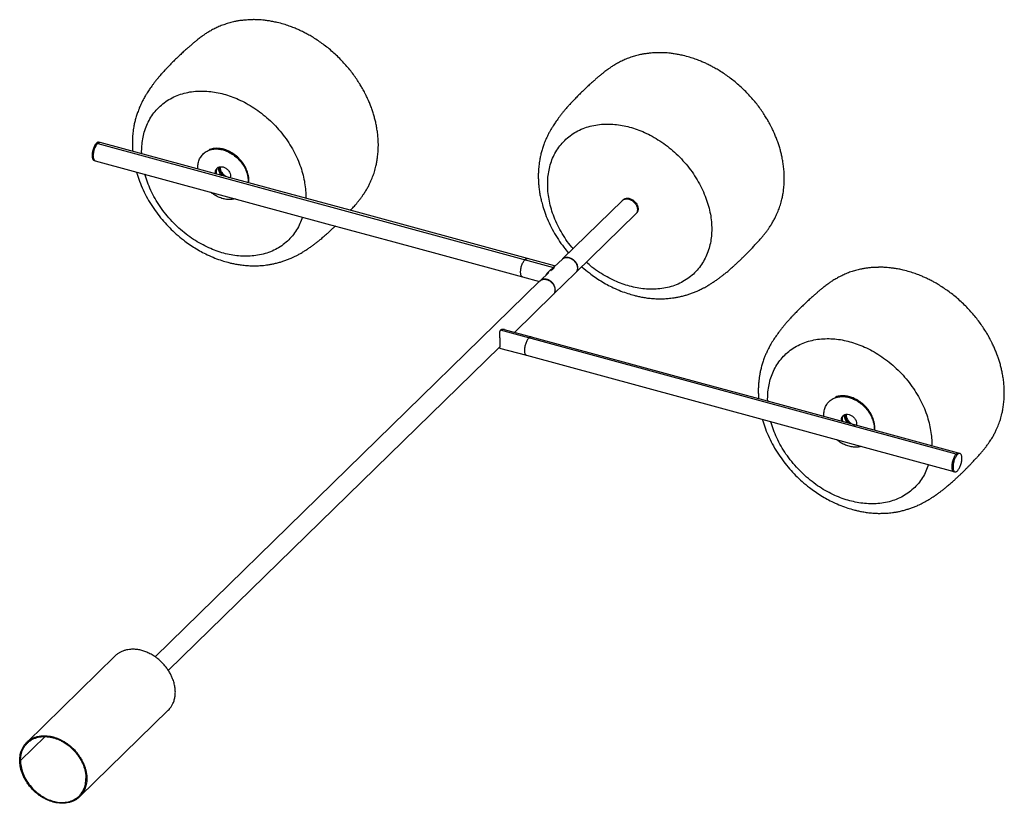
# Paper-space layout '_Trimétrica' of a CAD drawing. Header units: millimetres. Extents: x -35 to 1003, y -36 to 790.
import ezdxf

# ---------------------------------------------------------------- set-up
doc = ezdxf.new("R2010")
doc.units = ezdxf.units.MM

psp = doc.layouts.new('_Trimétrica')

# ---------------------------------------------------------------- linework, layer by layer
at = {"color": 7, "linetype": 'Continuous', "lineweight": 25}
for p, q in [((46.9, 659.7), (527.4, 529.1)), ((49.6, 660.8), (48.2, 661.1)), ((93.3, 648.9), (93.2, 651.4)), ((158.7, 649.3), (158, 648.6)), ((43, 641.8), (44.3, 641.5)), ((174.2, 634.6), (174.1, 633.4)), ((186.9, 625), (186.6, 623.5)), ((205.5, 620), (205.4, 618.4)), ((600, 599.5), (536.9, 538)), ((602.6, 601.5), (602.5, 601)), ((602.6, 601), (602.8, 601.6)), ((603.4, 601.2), (603.6, 601.8)), ((550.9, 523.7), (613.9, 585.2)), ((616, 588), (615.4, 587.9)), ((615.7, 589.2), (616.4, 589.4)), ((528.4, 530.6), (500, 538.4)), ((536.7, 537.8), (528.2, 529.5)), ((494.7, 519.1), (512.5, 514.2)), ((522.3, 523.8), (513.4, 515)), ((527.3, 500.7), (550.7, 523.5)), ((527.4, 529.1), (527.4, 527.8)), ((513.1, 514.8), (107.3, 118.7)), ((486.2, 460.6), (527.1, 500.5)), ((526.8, 500.3), (527.3, 500.8)), ((951.8, 332.2), (471.4, 462.8)), ((504, 455.7), (475.6, 463.4)), ((121.3, 104.4), (470.7, 445.4)), ((470.4, 444.1), (498.8, 436.4)), ((753.2, 388), (753.1, 390.5)), ((818.6, 388.4), (817.9, 387.8)), ((834.1, 373.7), (834, 372.6)), ((812.5, 371.9), (812.3, 373.5)), ((831.6, 369.1), (832.1, 366.6)), ((955.8, 333), (954.4, 333.3)), ((949.2, 314), (950.5, 313.7)), ((65.4, 119.7), (-27.9, 28.6)), ((27.9, -28.6), (121.3, 62.5)), ((-8.5, 34.7), (-34.5, 9.4))]:
    psp.add_line(p, q, dxfattribs=at)
at = {"color": 7, "linetype": 'Continuous', "lineweight": 25, "flags": 128}
for points in [[(500, 538.4), (313, 589.2), (230.6, 611.6), (49.5, 660.8)], [(44.3, 641.5), (288.5, 575.1), (359.2, 555.9), (408.3, 542.5), (494.7, 519.1)], [(954.4, 333.3), (767.5, 384.1), (685, 406.5), (504, 455.7)], [(498.8, 436.4), (743, 370.1), (813.6, 350.9), (862.7, 337.5), (949.2, 314)]]:
    psp.add_lwpolyline(points, dxfattribs=at)
at = {"color": 7, "linetype": 'Continuous', "lineweight": 25}
for points, knots in [([(342.4, 650.4), (342.5, 652.7), (342.8, 657.1), (342.6, 663.5), (342.1, 669.3), (341.3, 674.7), (340.5, 679.5), (339.4, 684.2), (338.2, 688.5), (336.9, 692.9), (335.4, 697.4), (333.7, 701.7), (332.2, 705.2), (330.9, 708), (330, 709.9), (329.3, 711.4), (328.4, 713.1), (327.1, 715.5), (325.3, 718.7), (322.9, 722.8), (319.9, 727.4), (316.4, 732.3), (312.6, 737.3), (308.6, 742.1), (304.3, 746.8), (299.6, 751.5), (294.7, 756), (289.7, 760.3), (284.6, 764.1), (279.5, 767.8), (274.5, 771), (269.8, 773.8), (265.6, 776), (261.8, 777.9), (257.9, 779.7), (253.6, 781.6), (248.5, 783.5), (242.6, 785.4), (236.8, 787), (231.4, 788.1), (226.9, 788.9), (222.8, 789.4), (219.3, 789.8), (216.3, 789.9), (213.9, 790), (212, 790.1), (210.7, 790.1), (209.7, 790), (208.6, 790), (207.1, 789.9), (204.9, 789.8), (202, 789.6), (198.5, 789.3), (194.8, 788.8), (190.7, 788), (186, 786.8), (180.9, 785.2), (176, 783.4), (171.3, 781.3), (167.1, 779.1), (163.1, 776.8), (159.6, 774.6), (156.9, 772.6), (154.6, 771), (152.6, 769.4), (150.3, 767.6), (147.8, 765.5), (145.2, 763.2), (142.7, 761), (140.5, 759.1), (138.7, 757.5), (137, 756), (135.3, 754.3), (133.5, 752.7), (132, 751.3), (130.5, 749.9), (128.9, 748.3), (127.1, 746.6), (125.5, 744.9), (123.9, 743.3), (122.1, 741.5), (120.2, 739.5), (118.3, 737.5), (116.8, 735.8), (115.5, 734.4), (114.2, 733), (112.7, 731.2), (110.9, 729.1), (108.8, 726.6), (106.7, 723.9), (104.8, 721.4), (103.1, 719.1), (101.7, 717.1), (100.3, 715.1), (98.9, 712.9), (97.4, 710.4), (96.2, 708.2), (95.1, 706.3), (94, 704.1), (92.6, 701.3), (91.1, 698), (89.6, 694.2), (88.1, 690.1), (86.8, 685.7), (85.7, 681.4), (84.9, 677.5), (84.3, 674), (83.9, 670.6), (83.6, 666.7), (83.4, 662.4), (83.4, 657.9), (83.5, 654.2), (83.7, 652.1), (83.7, 651.5)], [0, 0, 0, 0, 0.017187, 0.032683, 0.046896, 0.059791, 0.072402, 0.083048, 0.093809, 0.104677, 0.115645, 0.126679, 0.136453, 0.142433, 0.14724, 0.150865, 0.154022, 0.160441, 0.168955, 0.179579, 0.192325, 0.206177, 0.220074, 0.233997, 0.247927, 0.262772, 0.277578, 0.292325, 0.306891, 0.320228, 0.334804, 0.347104, 0.357216, 0.367355, 0.37645, 0.386888, 0.399435, 0.413993, 0.430542, 0.442157, 0.453305, 0.463226, 0.471858, 0.479149, 0.48506, 0.489561, 0.492637, 0.494308, 0.496228, 0.499997, 0.505678, 0.51331, 0.522935, 0.53351, 0.543147, 0.556689, 0.569993, 0.583419, 0.595658, 0.607422, 0.618167, 0.627773, 0.635793, 0.640978, 0.646397, 0.652925, 0.660804, 0.670491, 0.680404, 0.688532, 0.694741, 0.701024, 0.708232, 0.715454, 0.720945, 0.725965, 0.732752, 0.74008, 0.746326, 0.751885, 0.758423, 0.766211, 0.774002, 0.779988, 0.784096, 0.788748, 0.794374, 0.801289, 0.809136, 0.817671, 0.824882, 0.831119, 0.836915, 0.841469, 0.847241, 0.85449, 0.860462, 0.864235, 0.869349, 0.87686, 0.88595, 0.89415, 0.90526, 0.916281, 0.927298, 0.936879, 0.945057, 0.952876, 0.962417, 0.973587, 0.984814, 0.995247, 1, 1, 1, 1]), ([(770.4, 615.6), (770.5, 617.9), (770.7, 622.3), (770.5, 628.7), (770, 634.5), (769.3, 639.9), (768.4, 644.8), (767.4, 649.4), (766.2, 653.8), (764.8, 658.2), (763.3, 662.6), (761.6, 666.9), (760.1, 670.5), (758.9, 673.2), (758, 675.1), (757.2, 676.6), (756.3, 678.3), (755.1, 680.7), (753.3, 684), (750.8, 688), (747.8, 692.6), (744.4, 697.6), (740.6, 702.5), (736.5, 707.3), (732.2, 712), (727.6, 716.7), (722.7, 721.2), (717.6, 725.5), (712.6, 729.4), (707.4, 733), (702.4, 736.2), (697.7, 739), (693.5, 741.2), (689.7, 743.2), (685.8, 745), (681.5, 746.8), (676.5, 748.7), (670.6, 750.6), (664.7, 752.2), (659.3, 753.3), (654.9, 754.1), (650.8, 754.6), (647.3, 755), (644.3, 755.2), (641.8, 755.3), (639.9, 755.3), (638.7, 755.3), (637.7, 755.2), (636.6, 755.2), (635.1, 755.2), (632.8, 755.1), (629.9, 754.9), (626.4, 754.5), (622.8, 754), (618.6, 753.2), (614, 752), (608.8, 750.5), (603.9, 748.6), (599.3, 746.5), (595, 744.3), (591, 742), (587.6, 739.8), (584.8, 737.9), (582.6, 736.2), (580.5, 734.6), (578.3, 732.8), (575.7, 730.7), (573.1, 728.5), (570.6, 726.3), (568.5, 724.3), (566.7, 722.7), (565, 721.2), (563.2, 719.5), (561.5, 717.9), (560, 716.5), (558.5, 715.1), (556.8, 713.5), (555.1, 711.8), (553.4, 710.1), (551.8, 708.5), (550.1, 706.7), (548.2, 704.7), (546.3, 702.7), (544.7, 701), (543.4, 699.6), (542.2, 698.2), (540.6, 696.5), (538.8, 694.3), (536.8, 691.8), (534.7, 689.2), (532.7, 686.6), (531.1, 684.3), (529.7, 682.3), (528.3, 680.3), (526.9, 678.1), (525.4, 675.6), (524.1, 673.4), (523, 671.5), (521.9, 669.4), (520.5, 666.5), (519, 663.2), (517.5, 659.4), (516, 655.3), (514.7, 650.9), (513.6, 646.6), (512.9, 642.7), (512.3, 639.2), (511.9, 635.8), (511.5, 631.9), (511.3, 627.6), (511.3, 623.1), (511.5, 618.8), (511.9, 614.2), (512.4, 609.5), (513.3, 604.3), (514.5, 599), (516.3, 592.5), (518.9, 584.7), (522.6, 575.9), (527.1, 567), (532.3, 558.4), (537.7, 550.8), (541.5, 546.2), (543.2, 544.2)], [0, 0, 0, 0, 0.014506, 0.027586, 0.039582, 0.050466, 0.061111, 0.070096, 0.079179, 0.088352, 0.097609, 0.106923, 0.115172, 0.120219, 0.124277, 0.127337, 0.130001, 0.135419, 0.142605, 0.151572, 0.162331, 0.174022, 0.185752, 0.197504, 0.209261, 0.221791, 0.234288, 0.246735, 0.259029, 0.270286, 0.282589, 0.292971, 0.301506, 0.310063, 0.31774, 0.32655, 0.33714, 0.349428, 0.363396, 0.3732, 0.382609, 0.390983, 0.398268, 0.404422, 0.409411, 0.41321, 0.415807, 0.417218, 0.418838, 0.422019, 0.426814, 0.433256, 0.441379, 0.450305, 0.458439, 0.469869, 0.481099, 0.492431, 0.502761, 0.51269, 0.521759, 0.529867, 0.536636, 0.541013, 0.545586, 0.551097, 0.557747, 0.565923, 0.57429, 0.581151, 0.586391, 0.591694, 0.597778, 0.603873, 0.608509, 0.612746, 0.618474, 0.624659, 0.629931, 0.634623, 0.640141, 0.646715, 0.653291, 0.658343, 0.66181, 0.665737, 0.670486, 0.676322, 0.682946, 0.690149, 0.696236, 0.7015, 0.706392, 0.710236, 0.715108, 0.721226, 0.726267, 0.729451, 0.733768, 0.740108, 0.747779, 0.754701, 0.764079, 0.77338, 0.782679, 0.790766, 0.797668, 0.804268, 0.812322, 0.821749, 0.831225, 0.840031, 0.848175, 0.859085, 0.869057, 0.879902, 0.891738, 0.909089, 0.928152, 0.947435, 0.966399, 0.984968, 1, 1, 1, 1]), ([(93.2, 651.4), (93.3, 653.8), (93.4, 658.9), (94.6, 666.3), (96.4, 673.6), (99.2, 680.7), (102.8, 687.3), (107.2, 693.5), (112.5, 699), (118.4, 703.9), (125.1, 707.9), (132.3, 711), (139.9, 713.2), (147.8, 714.6), (155.8, 715), (163.9, 714.7), (171.8, 713.6), (179.7, 711.8), (187.6, 709.3), (195.5, 706.1), (203.6, 702), (211.6, 697.2), (219.5, 691.6), (227.1, 685.2), (234.3, 678.2), (240.9, 670.6), (246.9, 662.5), (252.2, 654.1), (256.6, 645.5), (260.2, 636.9), (262.9, 628.4), (264.8, 620.1), (265.9, 612.1), (266.3, 606), (266.1, 602.7), (266, 601.9)], [0, 0, 0, 0, 0.028378, 0.057711, 0.087915, 0.118886, 0.150499, 0.182611, 0.215065, 0.247693, 0.28032, 0.312774, 0.344886, 0.376499, 0.40747, 0.437675, 0.467008, 0.495385, 0.523763, 0.553096, 0.5833, 0.614272, 0.645885, 0.677997, 0.710451, 0.743078, 0.775705, 0.808159, 0.840271, 0.871884, 0.902855, 0.93306, 0.962393, 0.990771, 1, 1, 1, 1]), ([(521.2, 616.6), (521.2, 619.1), (521.4, 624.1), (522.5, 631.6), (524.4, 638.9), (527.1, 645.9), (530.7, 652.6), (535.2, 658.7), (540.4, 664.3), (546.4, 669.1), (553, 673.1), (560.2, 676.2), (567.8, 678.4), (575.7, 679.8), (583.7, 680.2), (591.8, 679.9), (599.8, 678.8), (607.6, 677), (615.5, 674.5), (623.5, 671.3), (631.5, 667.3), (639.6, 662.4), (647.5, 656.8), (655.1, 650.4), (662.2, 643.4), (668.9, 635.8), (674.9, 627.7), (680.1, 619.3), (684.6, 610.8), (688.1, 602.1), (690.9, 593.6), (692.8, 585.3), (693.9, 577.3), (694.2, 569.5), (693.9, 562), (692.8, 554.6), (690.9, 547.3), (688.1, 540.2), (684.6, 533.6), (680.1, 527.4), (674.9, 521.9), (668.9, 517.1), (662.2, 513.1), (655.1, 509.9), (647.5, 507.7), (639.6, 506.4), (631.5, 505.9), (623.5, 506.3), (615.5, 507.4), (607.6, 509.2), (599.8, 511.6), (591.8, 514.9), (583.7, 518.9), (575.7, 523.7), (568.3, 528.9), (563.9, 532.8), (561.9, 534.5)], [0, 0, 0, 0, 0.017074, 0.034722, 0.052895, 0.071529, 0.090549, 0.10987, 0.129396, 0.149026, 0.168657, 0.188183, 0.207503, 0.226523, 0.245157, 0.26333, 0.280979, 0.298052, 0.315126, 0.332774, 0.350947, 0.369581, 0.388601, 0.407922, 0.427448, 0.447078, 0.466709, 0.486235, 0.505556, 0.524576, 0.54321, 0.561383, 0.579031, 0.596105, 0.613178, 0.630827, 0.648999, 0.667633, 0.686654, 0.705974, 0.7255, 0.745131, 0.764761, 0.784287, 0.803608, 0.822628, 0.841262, 0.859435, 0.877083, 0.894157, 0.911231, 0.928879, 0.947052, 0.965686, 0.984706, 1, 1, 1, 1]), ([(45.6, 660.1), (45.3, 659.7), (44.7, 659.1), (43.9, 657.8), (43, 656.2), (42.3, 654.3), (41.7, 652.4), (41.2, 650.4), (41, 648.6), (40.9, 646.9), (41, 645.4), (41.2, 644), (41.7, 642.9), (42.3, 642.1), (42.7, 641.9), (43, 641.8)], [0, 0, 0, 0, 0.071919, 0.148146, 0.227541, 0.308622, 0.389703, 0.469099, 0.545325, 0.617244, 0.689163, 0.76539, 0.844785, 0.925866, 1, 1, 1, 1]), ([(44.3, 641.5), (44.1, 641.6), (43.6, 641.8), (43, 642.6), (42.6, 643.7), (42.3, 645), (42.2, 646.5), (42.3, 648.2), (42.6, 650.1), (43, 652), (43.6, 654), (44.4, 655.8), (45.2, 657.4), (46.1, 658.8), (46.6, 659.4), (46.9, 659.7)], [0, 0, 0, 0, 0.074959, 0.155968, 0.235293, 0.311451, 0.383306, 0.455161, 0.53132, 0.610645, 0.691653, 0.772661, 0.851986, 0.928145, 1, 1, 1, 1]), ([(48.2, 661.1), (48.2, 661.1), (47.9, 661.3), (47.3, 661.2), (46.5, 660.8), (45.9, 660.3), (45.6, 660.1)], [0, 0, 0, 0, 0.029626, 0.368217, 0.693294, 1, 1, 1, 1]), ([(46.9, 659.7), (47.2, 659.9), (47.8, 660.5), (48.7, 660.8), (49.3, 660.9), (49.5, 660.8), (49.5, 660.8)], [0, 0, 0, 0, 0.307877, 0.634196, 0.974081, 1, 1, 1, 1]), ([(152.6, 632.8), (152.5, 633.3), (152.3, 635.5), (152.8, 639.1), (154.2, 643.5), (156.7, 647.4), (160.1, 650.6), (164.3, 652.8), (169.1, 653.9), (174, 653.9), (179, 653), (183.9, 651.2), (188.9, 648.5), (193.6, 644.8), (197.9, 640.3), (201.3, 635.3), (203.8, 630), (205.3, 624.8), (205.4, 621.5), (205.5, 620)], [0, 0, 0, 0, 0.019237, 0.076374, 0.136934, 0.200012, 0.264428, 0.328844, 0.391921, 0.452481, 0.509619, 0.566756, 0.627316, 0.690393, 0.754809, 0.819225, 0.882303, 0.942863, 1, 1, 1, 1]), ([(206, 618.3), (206.1, 619), (206.4, 621.3), (205.9, 625.5), (204.5, 630.7), (202, 636), (198.6, 641), (194.3, 645.5), (189.6, 649.2), (184.6, 651.9), (179.7, 653.7), (174.7, 654.6), (169.8, 654.5), (166.3, 654), (164.7, 653.1), (164.5, 653)], [0, 0, 0, 0, 0.04206, 0.122426, 0.207605, 0.296325, 0.386928, 0.477532, 0.566252, 0.651431, 0.731796, 0.812162, 0.897341, 0.986061, 1, 1, 1, 1]), ([(313.3, 589.1), (313.8, 589.7), (314.9, 590.9), (316.6, 592.7), (318.1, 594.4), (319.3, 595.9), (320.4, 597.1), (321.3, 598.2), (322.3, 599.5), (323.8, 601.4), (325.5, 603.7), (327.1, 606.1), (328.4, 608.1), (329.6, 609.9), (331, 612.3), (332.6, 615.2), (334.2, 618.5), (335.6, 621.6), (336.7, 624.4), (337.7, 627.1), (338.6, 629.9), (339.4, 632.8), (340.3, 636.1), (341.1, 640), (341.9, 644.9), (342.2, 648.5), (342.4, 650.4)], [0, 0, 0, 0, 0.039942, 0.07651, 0.112549, 0.141648, 0.159646, 0.176844, 0.198398, 0.224601, 0.272368, 0.311665, 0.341026, 0.368841, 0.400338, 0.458554, 0.511601, 0.560747, 0.602598, 0.645058, 0.688141, 0.733635, 0.781605, 0.842406, 0.915455, 1, 1, 1, 1]), ([(171.3, 627.7), (171.2, 628.2), (170.8, 629.8), (171.3, 631.7), (172.3, 633.2), (173.3, 634.2), (174.6, 634.9), (176.4, 635.3), (179, 635.1), (181.5, 633.9), (183.4, 632.5), (184.7, 631.1), (185.7, 629.6), (186.7, 627.5), (186.8, 626), (186.9, 625)], [0, 0, 0, 0, 0.062286, 0.174557, 0.234995, 0.296715, 0.358435, 0.418872, 0.531143, 0.643414, 0.703852, 0.765572, 0.827292, 0.887729, 1, 1, 1, 1]), ([(173, 633.8), (172.7, 633.4), (172, 632.4), (171.5, 630.2), (172, 628.3), (172.2, 627.4)], [0, 0, 0, 0, 0.21069, 0.634504, 1, 1, 1, 1]), ([(174.1, 633.4), (174.1, 632.9), (174.2, 631.8), (174.7, 630.1), (175.5, 628.3), (176.4, 627), (177.1, 626.3), (177.3, 626.1)], [0, 0, 0, 0, 0.210025, 0.43263, 0.664489, 0.901269, 1, 1, 1, 1]), ([(177.9, 625.9), (177.6, 626.2), (176.7, 627), (175.7, 628.6), (174.9, 630.3), (174.5, 632), (174.3, 633.5), (174.4, 634.4), (174.4, 634.7)], [0, 0, 0, 0, 0.133228, 0.329594, 0.52188, 0.70649, 0.880668, 1, 1, 1, 1]), ([(179.9, 625.4), (179.6, 625.6), (178.7, 626.2), (177.6, 627.5), (176.5, 629.1), (175.7, 630.7), (175.3, 632.4), (175.1, 633.8), (175.2, 634.6), (175.3, 635)], [0, 0, 0, 0, 0.0989859, 0.2644308, 0.4298757, 0.5918826, 0.747423, 0.8941732, 1, 1, 1, 1]), ([(175.9, 635.1), (175.9, 634.9), (175.8, 634.3), (176, 633), (176.4, 631.4), (177.2, 629.7), (178.3, 628.1), (179.6, 626.7), (181.1, 625.6), (182.7, 624.7), (184.3, 624.1), (185.6, 623.9), (186.4, 623.9), (186.7, 623.9)], [0, 0, 0, 0, 0.033248, 0.127906, 0.228233, 0.332731, 0.439447, 0.546163, 0.650661, 0.750988, 0.845646, 0.940303, 1, 1, 1, 1]), ([(87.7, 629.7), (87.8, 629.2), (88.7, 625.9), (91, 619.5), (94.6, 610.6), (99.2, 601.8), (104.4, 593.2), (110.1, 585.2), (116.2, 577.7), (122.7, 570.7), (129.7, 564.1), (136.5, 558.4), (143.2, 553.5), (149.4, 549.5), (155.8, 545.7), (162.8, 542.1), (170.1, 539), (177.4, 536.3), (183.2, 534.6), (188.1, 533.4), (192.4, 532.5), (197.3, 531.7), (202.8, 531.1), (208.1, 530.8), (212.7, 530.7), (216.2, 530.8), (219.1, 531), (221.9, 531.2), (225, 531.6), (228.6, 532.2), (232.5, 532.9), (236.4, 533.8), (240.3, 535), (244.1, 536.2), (247.9, 537.6), (251.2, 539.1), (254, 540.3), (256.4, 541.5), (258.8, 542.8), (261.1, 544.1), (263.2, 545.3), (265.4, 546.7), (268, 548.4), (271, 550.4), (273.9, 552.5), (276.6, 554.5), (279.3, 556.7), (282.3, 559.1), (285.5, 561.8), (288.6, 564.5), (291.5, 567.1), (294.1, 569.6), (296.1, 571.5), (297.1, 572.5), (297.4, 572.7)], [0, 0, 0, 0, 0.005893, 0.038917, 0.075198, 0.111899, 0.147992, 0.183333, 0.217798, 0.251399, 0.28549, 0.320374, 0.346975, 0.373875, 0.401003, 0.427849, 0.460447, 0.489263, 0.514477, 0.529125, 0.545955, 0.565148, 0.586811, 0.610265, 0.627206, 0.640897, 0.651248, 0.661304, 0.673525, 0.688195, 0.703143, 0.719687, 0.734863, 0.749441, 0.765031, 0.779694, 0.790023, 0.79799, 0.808836, 0.819047, 0.826832, 0.834262, 0.846631, 0.860752, 0.874119, 0.885482, 0.898382, 0.913505, 0.931697, 0.949186, 0.964187, 0.980838, 0.996035, 1, 1, 1, 1]), ([(262.8, 582.1), (261.9, 579.7), (260.2, 575), (256.6, 568.4), (252.2, 562.2), (246.9, 556.7), (240.9, 551.8), (234.3, 547.8), (227.1, 544.7), (219.5, 542.5), (211.6, 541.2), (203.6, 540.7), (195.5, 541), (187.6, 542.1), (179.7, 543.9), (171.8, 546.4), (163.9, 549.6), (155.8, 553.7), (147.8, 558.5), (139.9, 564.1), (132.3, 570.5), (125.1, 577.5), (118.4, 585.1), (112.5, 593.2), (107.2, 601.6), (102.8, 610.2), (99.2, 618.7), (97.4, 624.5), (96.6, 627.3)], [0, 0, 0, 0, 0.037479, 0.076315, 0.115764, 0.155633, 0.195715, 0.235797, 0.275666, 0.315115, 0.353951, 0.391998, 0.429104, 0.465139, 0.5, 0.534862, 0.570896, 0.608002, 0.646049, 0.684885, 0.724334, 0.764203, 0.804285, 0.844367, 0.884236, 0.923685, 0.962521, 1, 1, 1, 1]), ([(547.9, 548.8), (547.5, 549.3), (544.7, 552.4), (540.4, 558.4), (535.2, 566.8), (530.7, 575.4), (527.1, 584), (524.4, 592.5), (522.5, 600.9), (521.4, 608.9), (521.2, 614), (521.2, 616.6)], [0, 0, 0, 0, 0.02782, 0.155881, 0.28326, 0.409299, 0.533378, 0.654938, 0.773489, 0.888619, 1, 1, 1, 1]), ([(557.2, 529.8), (557.3, 529.7), (559.8, 527.3), (564.5, 523.6), (571.1, 518.8), (577.3, 514.7), (583.8, 510.9), (590.8, 507.4), (598.1, 504.2), (605.4, 501.6), (611.2, 499.9), (616, 498.7), (620.3, 497.8), (625.3, 496.9), (630.8, 496.3), (636.1, 496), (640.7, 495.9), (644.1, 496), (647, 496.2), (649.8, 496.5), (653, 496.8), (656.5, 497.4), (660.4, 498.1), (664.3, 499.1), (668.2, 500.2), (672.1, 501.4), (675.8, 502.9), (679.2, 504.3), (681.9, 505.6), (684.3, 506.8), (686.7, 508), (689.1, 509.3), (691.1, 510.5), (693.3, 511.9), (695.9, 513.6), (699, 515.7), (701.9, 517.7), (704.5, 519.8), (707.2, 521.9), (710.3, 524.3), (713.5, 527), (716.5, 529.7), (719.4, 532.4), (722.1, 534.8), (724.6, 537.2), (727.1, 539.7), (729.5, 542.1), (731.9, 544.5), (734.2, 546.8), (736.3, 549), (738.2, 551), (739.7, 552.6), (741.2, 554.3), (742.8, 556), (744.5, 557.9), (746, 559.6), (747.3, 561.1), (748.3, 562.3), (749.2, 563.5), (750.3, 564.7), (751.8, 566.6), (753.4, 568.9), (755.1, 571.3), (756.4, 573.3), (757.5, 575.1), (758.9, 577.5), (760.5, 580.4), (762.2, 583.8), (763.5, 586.8), (764.6, 589.6), (765.6, 592.3), (766.5, 595.1), (767.4, 598), (768.2, 601.3), (769.1, 605.3), (769.9, 610.1), (770.2, 613.7), (770.4, 615.6)], [0, 0, 0, 0, 0.0019835, 0.0339349, 0.0582994, 0.0829374, 0.1077849, 0.1323732, 0.1622308, 0.1886239, 0.2117181, 0.2251339, 0.2405493, 0.2581289, 0.2779702, 0.2994526, 0.3149688, 0.3275091, 0.336989, 0.3461999, 0.3573934, 0.3708303, 0.3845213, 0.3996744, 0.4135742, 0.426926, 0.441206, 0.4546356, 0.4640963, 0.471393, 0.4813275, 0.4906803, 0.4978102, 0.5046156, 0.5159448, 0.5288781, 0.5411217, 0.551529, 0.5633446, 0.5771958, 0.5938583, 0.6098772, 0.6236167, 0.6388678, 0.6527869, 0.6657547, 0.6813496, 0.6950108, 0.7073271, 0.7223914, 0.733373, 0.7424643, 0.7505317, 0.7615217, 0.7706051, 0.7795573, 0.7867854, 0.7912562, 0.7955281, 0.8008821, 0.8073909, 0.8192562, 0.8290176, 0.836311, 0.8432202, 0.8510441, 0.8655048, 0.8786817, 0.8908897, 0.9012854, 0.9118326, 0.9225343, 0.9338349, 0.9457507, 0.9608536, 0.9789991, 1, 1, 1, 1]), ([(192, 601.3), (190.9, 601.1), (188.4, 600.4), (183.9, 600.4), (179, 601.3), (174, 603.1), (169.6, 605.4), (167.1, 607.5), (166, 608.4)], [0, 0, 0, 0, 0.132709, 0.321695, 0.5, 0.678306, 0.867292, 1, 1, 1, 1]), ([(600, 599.4), (600.1, 599.6), (600.4, 600.1), (601.4, 600.9), (602.7, 601.6), (604.3, 602), (606, 602), (607.6, 601.7), (609.3, 601.1), (610.9, 600.2), (612.5, 599), (613.9, 597.5), (615.1, 595.8), (615.9, 594), (616.4, 592.3), (616.5, 591.2), (616.5, 590.7)], [0, 0, 0, 0, 0.0194907, 0.0984426, 0.1773945, 0.2547058, 0.3289312, 0.3989618, 0.4689924, 0.5432177, 0.620529, 0.6994809, 0.7784328, 0.855744, 0.9299694, 1, 1, 1, 1]), ([(600, 599.5), (600.2, 599.7), (600.8, 600.3), (602.1, 600.9), (603.6, 601.3), (605.3, 601.3), (606.9, 601), (608.6, 600.4), (610.2, 599.5), (611.8, 598.3), (613.2, 596.8), (614.4, 595.1), (615.2, 593.3), (615.7, 591.6), (615.8, 590.5), (615.8, 590)], [0, 0, 0, 0, 0.050393, 0.133553, 0.214984, 0.293166, 0.366929, 0.440692, 0.518873, 0.600305, 0.683464, 0.766624, 0.848056, 0.926237, 1, 1, 1, 1]), ([(604.1, 601.9), (604.1, 601.7), (604, 601.5), (603.9, 601.3), (603.9, 601.2)], [0, 0, 0, 0, 0.97957, 1, 1, 1, 1]), ([(615.8, 590), (615.8, 589.5), (615.7, 588.4), (615.2, 587), (614.6, 585.9), (614, 585.4), (613.9, 585.3)], [0, 0, 0, 0, 0.277156, 0.570913, 0.876883, 1, 1, 1, 1]), ([(616.5, 590.7), (616.5, 590.2), (616.4, 589.1), (615.9, 587.6), (615.3, 586.6), (614.7, 586.1), (614.6, 586)], [0, 0, 0, 0, 0.277156, 0.570913, 0.876883, 1, 1, 1, 1]), ([(615.4, 587.7), (615.5, 587.7), (615.7, 587.7), (615.9, 587.8), (615.9, 587.9)], [0, 0, 0, 0, 0.643998, 1, 1, 1, 1]), ([(616.2, 588.9), (616.2, 588.8), (616, 588.7), (615.8, 588.7), (615.7, 588.7)], [0, 0, 0, 0, 0.2537447, 1, 1, 1, 1]), ([(536.7, 537.8), (537, 538.1), (537.7, 538.8), (539.1, 539.4), (540.6, 539.8), (542.3, 539.8), (543.9, 539.5), (545.6, 538.9), (547.2, 538), (548.8, 536.8), (550.2, 535.3), (551.4, 533.6), (552.2, 531.8), (552.7, 530.1), (552.7, 529), (552.8, 528.5)], [0, 0, 0, 0, 0.06717, 0.148861, 0.228854, 0.305654, 0.378114, 0.450573, 0.527373, 0.607366, 0.689057, 0.770747, 0.85074, 0.92754, 1, 1, 1, 1]), ([(494.7, 519.1), (494.5, 519.2), (494, 519.4), (493.4, 520.1), (493, 521.2), (492.7, 522.6), (492.7, 524.1), (492.7, 525.8), (493, 527.6), (493.4, 529.6), (494, 531.6), (494.8, 533.4), (495.6, 535), (496.5, 536.3), (497.1, 537), (497.3, 537.3)], [0, 0, 0, 0, 0.074959, 0.155968, 0.235293, 0.311451, 0.383306, 0.455161, 0.53132, 0.610645, 0.691653, 0.772661, 0.851986, 0.928145, 1, 1, 1, 1]), ([(497.3, 537.3), (497.6, 537.5), (498.2, 538), (499.1, 538.4), (499.7, 538.5), (499.9, 538.4), (500, 538.3)], [0, 0, 0, 0, 0.306706, 0.631783, 0.970374, 1, 1, 1, 1]), ([(527.4, 529.1), (527.6, 529.4), (528.2, 530), (528.4, 530.4), (528.4, 530.5), (528.4, 530.5)], [0, 0, 0, 0, 0.436604, 0.868126, 1, 1, 1, 1]), ([(528.2, 530.4), (528.2, 530.3), (528.1, 530.1), (528.1, 529.6), (528, 529.3)], [0, 0, 0, 0, 0.507118, 1, 1, 1, 1]), ([(528.1, 528.9), (528.1, 529.2), (528.2, 529.5), (528.3, 530.1), (528.3, 530.4), (528.4, 530.5)], [0, 0, 0, 0, 0.403016, 0.622741, 1, 1, 1, 1]), ([(536.8, 537.8), (537, 538), (537.6, 538.6), (538.8, 539.2), (540.4, 539.6), (542.1, 539.6), (543.7, 539.3), (545.4, 538.7), (547, 537.8), (548.6, 536.6), (550, 535.1), (551.1, 533.4), (552, 531.6), (552.5, 529.9), (552.5, 528.8), (552.5, 528.3)], [0, 0, 0, 0, 0.050393, 0.133553, 0.214984, 0.293166, 0.366929, 0.440692, 0.518873, 0.600305, 0.683464, 0.766624, 0.848056, 0.926237, 1, 1, 1, 1]), ([(519.7, 521.2), (519.9, 521.6), (520.5, 522.7), (521.7, 524.2), (523.2, 525.6), (524.7, 526.9), (526.2, 528.1), (527, 528.8), (527.4, 529.1)], [0, 0, 0, 0, 0.135923, 0.307734, 0.479178, 0.650486, 0.82422, 1, 1, 1, 1]), ([(524.6, 525.7), (524.8, 525.8), (525.3, 526.3), (526.4, 527), (527, 527.5), (527.4, 527.8)], [0, 0, 0, 0, 0.104033, 0.553194, 1, 1, 1, 1]), ([(527.4, 527.8), (527.6, 528.1), (528, 528.6), (528, 528.8), (528, 528.9)], [0, 0, 0, 0, 0.563324, 1, 1, 1, 1]), ([(552.8, 528.5), (552.7, 528), (552.7, 526.9), (552.2, 525.5), (551.5, 524.2), (550.8, 523.7), (550.5, 523.4)], [0, 0, 0, 0, 0.2498098, 0.5145831, 0.7903641, 1, 1, 1, 1]), ([(552.5, 528.3), (552.5, 527.7), (552.5, 526.7), (552, 525.2), (551.3, 524.2), (550.8, 523.7), (550.7, 523.5)], [0, 0, 0, 0, 0.2771558, 0.5709131, 0.8768831, 1, 1, 1, 1]), ([(1002.3, 389.5), (1002.4, 391.8), (1002.6, 396.2), (1002.4, 402.6), (1002, 408.4), (1001.2, 413.8), (1000.3, 418.7), (999.3, 423.3), (998.1, 427.7), (996.8, 432.1), (995.2, 436.5), (993.6, 440.8), (992.1, 444.4), (990.8, 447.1), (989.9, 449), (989.1, 450.5), (988.3, 452.2), (987, 454.6), (985.2, 457.9), (982.8, 461.9), (979.8, 466.5), (976.3, 471.5), (972.5, 476.4), (968.5, 481.2), (964.1, 486), (959.5, 490.6), (954.6, 495.1), (949.6, 499.4), (944.5, 503.3), (939.4, 506.9), (934.4, 510.1), (929.7, 512.9), (925.5, 515.2), (921.6, 517.1), (917.7, 518.9), (913.5, 520.7), (908.4, 522.6), (902.5, 524.5), (896.6, 526.1), (891.3, 527.3), (886.8, 528), (882.7, 528.5), (879.2, 528.9), (876.2, 529.1), (873.8, 529.2), (871.9, 529.2), (870.6, 529.2), (869.6, 529.1), (868.5, 529.1), (867, 529.1), (864.8, 529), (861.8, 528.8), (858.4, 528.4), (854.7, 527.9), (850.5, 527.1), (845.9, 525.9), (840.8, 524.4), (835.8, 522.5), (831.2, 520.4), (827, 518.2), (823, 515.9), (819.5, 513.7), (816.8, 511.8), (814.5, 510.1), (812.5, 508.5), (810.2, 506.7), (807.7, 504.6), (805.1, 502.4), (802.6, 500.2), (800.4, 498.2), (798.6, 496.6), (796.9, 495.1), (795.1, 493.4), (793.4, 491.9), (791.9, 490.4), (790.4, 489), (788.8, 487.4), (787, 485.7), (785.4, 484), (783.8, 482.4), (782, 480.7), (780.1, 478.6), (778.2, 476.6), (776.7, 475), (775.4, 473.5), (774.1, 472.1), (772.6, 470.4), (770.8, 468.2), (768.7, 465.7), (766.6, 463.1), (764.7, 460.5), (763, 458.2), (761.6, 456.2), (760.2, 454.2), (758.8, 452), (757.3, 449.6), (756, 447.3), (755, 445.4), (753.8, 443.3), (752.4, 440.4), (751, 437.2), (749.4, 433.4), (748, 429.3), (746.6, 424.8), (745.6, 420.6), (744.8, 416.6), (744.2, 413.2), (743.8, 409.7), (743.5, 405.8), (743.2, 401.5), (743.2, 397), (743.4, 393.4), (743.6, 391.3), (743.6, 390.6)], [0, 0, 0, 0, 0.0171865, 0.0326828, 0.0468961, 0.0597912, 0.0724022, 0.0830478, 0.0938089, 0.1046775, 0.1156447, 0.126679, 0.1364531, 0.1424328, 0.14724, 0.1508654, 0.1540215, 0.1604409, 0.1689547, 0.1795789, 0.1923254, 0.2061772, 0.2200742, 0.2339974, 0.2479274, 0.2627717, 0.2775785, 0.2923247, 0.3068911, 0.3202278, 0.3348038, 0.3471044, 0.357216, 0.3673549, 0.3764503, 0.3868875, 0.3994347, 0.4139928, 0.4305419, 0.4421571, 0.453305, 0.4632261, 0.4718577, 0.4791489, 0.4850595, 0.4895606, 0.4926373, 0.4943084, 0.4962284, 0.4999969, 0.5056775, 0.5133102, 0.5229345, 0.5335098, 0.543147, 0.5566885, 0.5699929, 0.5834189, 0.5956579, 0.6074221, 0.6181669, 0.627773, 0.6357926, 0.6409775, 0.6463966, 0.652925, 0.6608035, 0.6704913, 0.6804037, 0.6885323, 0.6947412, 0.7010235, 0.708232, 0.7154535, 0.7209452, 0.7259652, 0.7327519, 0.7400795, 0.7463261, 0.7518852, 0.7584226, 0.7662106, 0.7740018, 0.7799879, 0.7840955, 0.7887476, 0.7943737, 0.801289, 0.8091361, 0.8176711, 0.8248816, 0.8311185, 0.8369145, 0.8414694, 0.8472411, 0.8544897, 0.8604617, 0.8642347, 0.8693493, 0.8768604, 0.8859496, 0.8941499, 0.9052604, 0.9162805, 0.9272976, 0.9368788, 0.9450565, 0.952876, 0.9624173, 0.973587, 0.9848137, 0.9952465, 1, 1, 1, 1]), ([(529.2, 505.5), (529.2, 506), (529.1, 507.1), (528.6, 508.8), (527.8, 510.6), (526.7, 512.3), (525.2, 513.8), (523.7, 515), (522, 515.9), (520.4, 516.5), (518.7, 516.8), (517.1, 516.8), (515.5, 516.4), (514.1, 515.7), (513.4, 515), (513.1, 514.7)], [0, 0, 0, 0, 0.071966, 0.148242, 0.22769, 0.308823, 0.389957, 0.469404, 0.545681, 0.617646, 0.689612, 0.765889, 0.845336, 0.92647, 1, 1, 1, 1]), ([(513.2, 514.8), (513.4, 515), (514, 515.6), (515.3, 516.2), (516.8, 516.6), (518.5, 516.6), (520.1, 516.3), (521.8, 515.7), (523.4, 514.8), (525, 513.6), (526.4, 512.1), (527.6, 510.4), (528.4, 508.6), (528.9, 506.9), (528.9, 505.8), (529, 505.3)], [0, 0, 0, 0, 0.050393, 0.133553, 0.214984, 0.293166, 0.366929, 0.440692, 0.518873, 0.600305, 0.683464, 0.766624, 0.848056, 0.926237, 1, 1, 1, 1]), ([(529, 505.3), (528.9, 504.7), (528.9, 503.7), (528.4, 502.2), (527.8, 501.1), (527.2, 500.7), (527.1, 500.5)], [0, 0, 0, 0, 0.277156, 0.570913, 0.876883, 1, 1, 1, 1]), ([(527.6, 501), (527.6, 501.1), (528.1, 501.5), (528.6, 502.5), (529.1, 503.9), (529.2, 505), (529.2, 505.5)], [0, 0, 0, 0, 0.062388, 0.389548, 0.70365, 1, 1, 1, 1]), ([(471.4, 462.8), (471.3, 462.8), (471.3, 462.7), (471.2, 462.6), (471.1, 462.5), (471, 462.4), (470.9, 462.2), (470.8, 462), (470.6, 461.5), (470.5, 460.9), (470.4, 460.2), (470.3, 459.3), (470.4, 458.5), (470.4, 457.5), (470.5, 456.2), (470.6, 454.9), (470.7, 453.5), (470.7, 452.5), (470.8, 451.5), (470.8, 450.6), (470.9, 450), (470.9, 449.5), (470.9, 449), (470.9, 448.7), (470.9, 448.6)], [0, 0, 0, 0, 0.012613, 0.025294, 0.03805, 0.050889, 0.063818, 0.094686, 0.126899, 0.185227, 0.251974, 0.306106, 0.375215, 0.436865, 0.498548, 0.622036, 0.686557, 0.746849, 0.81124, 0.873102, 0.905155, 0.936995, 0.968613, 1, 1, 1, 1]), ([(475.6, 463.4), (475.6, 463.5), (475.1, 463.6), (474, 463.7), (472.5, 463.6), (471.7, 463.1), (471.4, 462.8)], [0, 0, 0, 0, 0.014145, 0.3384115, 0.667269, 1, 1, 1, 1]), ([(470.9, 448.6), (470.9, 448), (470.9, 446.8), (470.7, 445.6), (470.6, 444.7), (470.5, 444.5), (470.5, 444.4)], [0, 0, 0, 0, 0.264929, 0.528724, 0.789616, 1, 1, 1, 1]), ([(501.4, 454.7), (501.1, 454.3), (500.5, 453.7), (499.6, 452.4), (498.8, 450.8), (498.1, 448.9), (497.4, 447), (497, 445), (496.8, 443.2), (496.7, 441.5), (496.8, 440), (497, 438.6), (497.5, 437.5), (498, 436.7), (498.5, 436.5), (498.8, 436.4)], [0, 0, 0, 0, 0.071855, 0.148014, 0.227339, 0.308347, 0.389355, 0.46868, 0.544839, 0.616694, 0.688549, 0.764707, 0.844032, 0.925041, 1, 1, 1, 1]), ([(504, 455.7), (504, 455.7), (503.7, 455.9), (503.1, 455.8), (502.3, 455.4), (501.7, 454.9), (501.4, 454.7)], [0, 0, 0, 0, 0.025919, 0.365804, 0.692123, 1, 1, 1, 1]), ([(753.1, 390.5), (753.2, 393), (753.3, 398), (754.5, 405.5), (756.3, 412.8), (759.1, 419.8), (762.7, 426.5), (767.1, 432.6), (772.3, 438.2), (778.3, 443), (785, 447), (792.2, 450.1), (799.8, 452.3), (807.6, 453.7), (815.7, 454.1), (823.7, 453.8), (831.7, 452.7), (839.6, 450.9), (847.4, 448.4), (855.4, 445.2), (863.5, 441.2), (871.5, 436.3), (879.4, 430.7), (887, 424.3), (894.2, 417.3), (900.8, 409.7), (906.8, 401.6), (912.1, 393.2), (916.5, 384.7), (920.1, 376.1), (922.8, 367.5), (924.7, 359.2), (925.8, 351.2), (926.2, 345.1), (926, 341.9), (925.9, 341.1)], [0, 0, 0, 0, 0.028378, 0.057711, 0.087915, 0.118886, 0.150499, 0.182611, 0.215065, 0.247693, 0.28032, 0.312774, 0.344886, 0.376499, 0.40747, 0.437675, 0.467008, 0.495385, 0.523763, 0.553096, 0.5833, 0.614272, 0.645885, 0.677997, 0.710451, 0.743078, 0.775705, 0.808159, 0.840271, 0.871884, 0.902855, 0.93306, 0.962393, 0.990771, 1, 1, 1, 1]), ([(470.6, 445.3), (470.5, 445.3), (470.5, 445.1), (470.5, 444.7), (470.4, 444.4), (470.4, 444.2)], [0, 0, 0, 0, 0.120676, 0.444319, 1, 1, 1, 1]), ([(470.5, 444.3), (470.4, 444.2), (470.3, 444.1), (470.4, 444.2), (470.4, 444.3)], [0, 0, 0, 0, 0.5918835, 1, 1, 1, 1]), ([(747.6, 368.8), (747.7, 368.3), (748.6, 365), (750.8, 358.6), (754.5, 349.8), (759.1, 340.9), (764.3, 332.3), (770, 324.3), (776.1, 316.8), (782.6, 309.8), (789.5, 303.2), (796.4, 297.5), (803, 292.7), (809.3, 288.6), (815.7, 284.8), (822.7, 281.3), (830, 278.1), (837.3, 275.5), (843.1, 273.8), (848, 272.6), (852.3, 271.7), (857.2, 270.9), (862.7, 270.2), (868, 269.9), (872.6, 269.9), (876.1, 270), (878.9, 270.1), (881.7, 270.4), (884.9, 270.7), (888.5, 271.3), (892.4, 272), (896.3, 273), (900.2, 274.1), (904, 275.4), (907.8, 276.8), (911.1, 278.2), (913.9, 279.5), (916.3, 280.7), (918.7, 281.9), (921, 283.2), (923, 284.4), (925.2, 285.8), (927.9, 287.5), (930.9, 289.6), (933.8, 291.6), (936.5, 293.7), (939.2, 295.8), (942.2, 298.3), (945.4, 300.9), (948.5, 303.6), (951.4, 306.3), (954, 308.7), (956.6, 311.2), (959.1, 313.6), (961.5, 316), (963.8, 318.4), (966.1, 320.7), (968.2, 322.9), (970.1, 324.9), (971.6, 326.5), (973.1, 328.2), (974.8, 330), (976.4, 331.8), (977.9, 333.5), (979.2, 335), (980.3, 336.3), (981.2, 337.4), (982.2, 338.6), (983.7, 340.6), (985.4, 342.8), (987, 345.2), (988.3, 347.2), (989.5, 349), (990.9, 351.4), (992.5, 354.3), (994.1, 357.7), (995.5, 360.7), (996.6, 363.5), (997.6, 366.2), (998.5, 369), (999.3, 371.9), (1000.2, 375.2), (1001, 379.2), (1001.8, 384), (1002.1, 387.6), (1002.3, 389.5)], [0, 0, 0, 0, 0.004286, 0.028301, 0.054685, 0.081374, 0.107621, 0.133322, 0.158385, 0.182819, 0.207611, 0.232979, 0.252323, 0.271885, 0.291613, 0.311135, 0.334841, 0.355796, 0.374132, 0.384784, 0.397023, 0.410981, 0.426734, 0.44379, 0.45611, 0.466066, 0.473593, 0.480906, 0.489793, 0.500462, 0.511332, 0.523363, 0.534399, 0.545, 0.556338, 0.567, 0.574512, 0.580305, 0.588193, 0.595618, 0.601279, 0.606682, 0.615677, 0.625946, 0.635667, 0.64393, 0.653311, 0.664309, 0.677538, 0.690256, 0.701165, 0.713274, 0.724325, 0.734621, 0.747003, 0.757849, 0.767628, 0.779589, 0.788308, 0.795526, 0.801931, 0.810657, 0.817869, 0.824976, 0.830715, 0.834265, 0.837657, 0.841908, 0.847075, 0.856496, 0.864246, 0.870037, 0.875522, 0.881734, 0.893216, 0.903678, 0.91337, 0.921624, 0.929998, 0.938495, 0.947467, 0.956928, 0.968919, 0.983326, 1, 1, 1, 1]), ([(812.3, 373.5), (812.4, 375.1), (812.6, 378.2), (814.1, 382.6), (816.5, 386.6), (820, 389.7), (824.2, 391.9), (829, 393), (833.9, 393.1), (838.9, 392.2), (843.8, 390.4), (848.8, 387.6), (853.5, 384), (857.8, 379.5), (861.2, 374.4), (863.7, 369.1), (865.1, 364), (865.6, 360.1), (865.3, 358.1), (865.3, 357.6)], [0, 0, 0, 0, 0.057137, 0.117697, 0.180775, 0.245191, 0.309607, 0.372684, 0.433244, 0.490381, 0.547519, 0.608078, 0.671156, 0.735572, 0.799988, 0.863066, 0.923625, 0.980763, 1, 1, 1, 1]), ([(865.9, 357.4), (866, 358.2), (866.3, 360.5), (865.8, 364.7), (864.4, 369.8), (861.9, 375.1), (858.5, 380.2), (854.2, 384.7), (849.5, 388.3), (844.5, 391.1), (839.6, 392.8), (834.6, 393.8), (829.7, 393.7), (826.2, 393.1), (824.6, 392.2), (824.4, 392.1)], [0, 0, 0, 0, 0.042061, 0.122426, 0.207605, 0.296325, 0.386928, 0.477532, 0.566252, 0.651431, 0.731796, 0.812162, 0.897341, 0.986061, 1, 1, 1, 1]), ([(831.2, 366.8), (831.1, 367.4), (830.7, 368.9), (831.2, 370.8), (832.2, 372.4), (833.2, 373.3), (834.5, 374), (836.3, 374.4), (838.9, 374.2), (841.4, 373), (843.3, 371.6), (844.5, 370.3), (845.6, 368.7), (846.5, 366.7), (847, 364.5), (846.7, 363.1), (846.5, 362.6)], [0, 0, 0, 0, 0.058635, 0.164323, 0.221216, 0.279317, 0.337418, 0.394312, 0.5, 0.605688, 0.662582, 0.720683, 0.778784, 0.835678, 0.941366, 1, 1, 1, 1]), ([(837.8, 365), (837.5, 365.3), (836.6, 366.2), (835.6, 367.7), (834.8, 369.4), (834.3, 371.2), (834.2, 372.7), (834.3, 373.5), (834.3, 373.8)], [0, 0, 0, 0, 0.13323, 0.329596, 0.521881, 0.706491, 0.880668, 1, 1, 1, 1]), ([(839.8, 364.5), (839.5, 364.7), (838.6, 365.3), (837.5, 366.6), (836.4, 368.2), (835.6, 369.9), (835.1, 371.5), (835, 372.9), (835.1, 373.7), (835.1, 374.1)], [0, 0, 0, 0, 0.098989, 0.264433, 0.429877, 0.591884, 0.747424, 0.894173, 1, 1, 1, 1]), ([(835.8, 374.2), (835.8, 374.1), (835.7, 373.4), (835.9, 372.2), (836.3, 370.5), (837.1, 368.9), (838.2, 367.3), (839.5, 365.8), (841, 364.7), (842.6, 363.8), (844.1, 363.3), (845.5, 363), (846.3, 363), (846.6, 363)], [0, 0, 0, 0, 0.033248, 0.127906, 0.228233, 0.332731, 0.439447, 0.546163, 0.650661, 0.750988, 0.845646, 0.940303, 1, 1, 1, 1]), ([(922.7, 321.2), (921.8, 318.9), (920.1, 314.1), (916.5, 307.5), (912.1, 301.3), (906.8, 295.8), (900.8, 291), (894.2, 287), (887, 283.8), (879.4, 281.6), (871.5, 280.3), (863.5, 279.8), (855.4, 280.2), (847.4, 281.3), (839.6, 283.1), (831.7, 285.5), (823.7, 288.8), (815.7, 292.8), (807.6, 297.6), (799.8, 303.3), (792.2, 309.6), (785, 316.7), (778.3, 324.3), (772.3, 332.3), (767.1, 340.7), (762.7, 349.3), (759.1, 357.9), (757.3, 363.6), (756.5, 366.4)], [0, 0, 0, 0, 0.037479, 0.076315, 0.115764, 0.155633, 0.195715, 0.235797, 0.275666, 0.315115, 0.353951, 0.391998, 0.429104, 0.465138, 0.5, 0.534861, 0.570896, 0.608002, 0.646049, 0.684885, 0.724334, 0.764203, 0.804285, 0.844367, 0.884236, 0.923685, 0.962521, 1, 1, 1, 1]), ([(832.9, 372.9), (832.6, 372.6), (831.9, 371.5), (831.7, 370.1), (831.6, 369.1)], [0, 0, 0, 0, 0.3320549, 1, 1, 1, 1]), ([(834, 372.6), (834, 372), (834.1, 370.9), (834.6, 369.2), (835.4, 367.5), (836.3, 366.1), (837, 365.4), (837.2, 365.2)], [0, 0, 0, 0, 0.210024, 0.432628, 0.664487, 0.901266, 1, 1, 1, 1]), ([(851.8, 340.5), (850.8, 340.2), (848.2, 339.5), (843.8, 339.6), (838.9, 340.4), (833.9, 342.2), (829.5, 344.6), (827, 346.7), (825.9, 347.5)], [0, 0, 0, 0, 0.132709, 0.321695, 0.5, 0.678305, 0.86729, 1, 1, 1, 1]), ([(951.8, 332.2), (951.5, 331.9), (950.9, 331.3), (950.1, 330), (949.2, 328.4), (948.5, 326.5), (947.9, 324.6), (947.4, 322.6), (947.2, 320.8), (947.1, 319.1), (947.2, 317.6), (947.4, 316.2), (947.9, 315.1), (948.5, 314.3), (948.9, 314.1), (949.2, 314)], [0, 0, 0, 0, 0.071919, 0.148146, 0.227541, 0.308622, 0.389703, 0.469099, 0.545325, 0.617244, 0.689163, 0.76539, 0.844785, 0.925866, 1, 1, 1, 1]), ([(953.1, 331.9), (953.4, 332.1), (953.7, 332.4), (954.3, 332.7), (954.6, 332.9), (955.1, 333), (955.4, 333), (955.9, 332.9), (956.2, 332.8), (956.7, 332.4), (956.9, 332.1), (957.2, 331.5), (957.4, 331.1), (957.6, 330.3), (957.7, 329.8), (957.8, 328.9), (957.8, 328.4), (957.8, 327.4), (957.8, 326.8), (957.7, 325.6), (957.6, 325), (957.4, 323.7), (957.2, 323.1), (956.9, 321.8), (956.7, 321.1), (956.2, 319.8), (955.9, 319.2), (955.4, 318), (955.1, 317.5), (954.6, 316.5), (954.3, 316.1), (953.7, 315.3), (953.4, 315), (952.9, 314.5), (952.6, 314.2), (952, 313.9), (951.7, 313.7), (951.1, 313.6), (950.8, 313.6), (950.3, 313.7), (950.1, 313.8), (949.6, 314.2), (949.4, 314.5), (949, 315.1), (948.9, 315.5), (948.7, 316.3), (948.6, 316.8), (948.5, 317.7), (948.5, 318.2), (948.5, 319.3), (948.5, 319.8), (948.6, 321), (948.7, 321.6), (948.9, 322.9), (949, 323.5), (949.4, 324.8), (949.6, 325.5), (950.1, 326.8), (950.3, 327.4), (950.8, 328.6), (951.1, 329.1), (951.7, 330.1), (952, 330.5), (952.6, 331.3), (952.9, 331.6), (953.1, 331.9)], [0, 0, 0, 0, 0.03125, 0.03125, 0.0625, 0.0625, 0.09375, 0.09375, 0.125, 0.125, 0.15625, 0.15625, 0.1875, 0.1875, 0.21875, 0.21875, 0.25, 0.25, 0.28125, 0.28125, 0.3125, 0.3125, 0.34375, 0.34375, 0.375, 0.375, 0.40625, 0.40625, 0.4375, 0.4375, 0.46875, 0.46875, 0.5, 0.5, 0.53125, 0.53125, 0.5625, 0.5625, 0.59375, 0.59375, 0.625, 0.625, 0.65625, 0.65625, 0.6875, 0.6875, 0.71875, 0.71875, 0.75, 0.75, 0.78125, 0.78125, 0.8125, 0.8125, 0.84375, 0.84375, 0.875, 0.875, 0.90625, 0.90625, 0.9375, 0.9375, 0.96875, 0.96875, 1, 1, 1, 1]), ([(954.4, 333.3), (954.4, 333.3), (954.1, 333.5), (953.5, 333.4), (952.7, 333), (952.1, 332.5), (951.8, 332.2)], [0, 0, 0, 0, 0.0296256, 0.3682174, 0.6932945, 1, 1, 1, 1]), ([(128.7, 81.5), (128.7, 82.9), (128.6, 85.7), (127.7, 90.2), (126.4, 94.4), (124.8, 98.3), (123, 101.8), (120.8, 105.3), (118.4, 108.6), (115.7, 111.7), (112.7, 114.6), (109.6, 117.2), (106.1, 119.7), (102, 122.1), (97.7, 124), (93.3, 125.5), (89, 126.4), (84.6, 126.8), (80.6, 126.6), (77, 126), (73.9, 125.1), (71, 123.8), (68.3, 122.2), (66.4, 120.8), (65.6, 119.9), (65.4, 119.7)], [0, 0, 0, 0, 0.0486234, 0.0993543, 0.1519072, 0.1923125, 0.2333558, 0.2748357, 0.3165374, 0.3582391, 0.399719, 0.4407623, 0.4811676, 0.5337205, 0.5844514, 0.6330748, 0.6816982, 0.7324291, 0.784982, 0.8253873, 0.8664306, 0.9079105, 0.9496122, 0.9913139, 1, 1, 1, 1]), ([(121.3, 62.5), (121.8, 63.1), (123.1, 64.4), (124.8, 66.8), (126.4, 69.8), (127.7, 73.3), (128.6, 77.3), (128.7, 80.1), (128.7, 81.5)], [0, 0, 0, 0, 0.123216, 0.277427, 0.429241, 0.626697, 0.817308, 1, 1, 1, 1]), ([(35.4, -9.6), (35.4, -8.6), (35.3, -6.5), (34.8, -3.2), (34.1, 0.2), (32.9, 3.7), (31.5, 7.2), (29.6, 10.8), (27.5, 14.2), (25.1, 17.5), (22.3, 20.6), (19.4, 23.5), (16.3, 26.1), (13.1, 28.4), (9.8, 30.3), (6.5, 32), (3.2, 33.3), (0, 34.3), (-3.2, 35.1), (-6.5, 35.5), (-9.8, 35.7), (-13.1, 35.5), (-16.3, 34.9), (-19.4, 34), (-22.3, 32.7), (-25.1, 31.1), (-27.5, 29.1), (-29.6, 26.9), (-31.5, 24.4), (-32.9, 21.6), (-34.1, 18.7), (-34.8, 15.8), (-35.3, 12.7), (-35.4, 9.6), (-35.3, 6.5), (-34.8, 3.2), (-34.1, -0.2), (-32.9, -3.7), (-31.5, -7.2), (-29.6, -10.8), (-27.5, -14.2), (-25.1, -17.5), (-22.3, -20.6), (-19.4, -23.5), (-16.3, -26.1), (-13.1, -28.4), (-9.8, -30.3), (-6.5, -32), (-3.2, -33.3), (0, -34.3), (3.2, -35.1), (6.5, -35.5), (9.8, -35.7), (13.1, -35.5), (16.3, -34.9), (19.4, -34), (22.3, -32.7), (25.1, -31.1), (27.5, -29.1), (29.6, -26.9), (31.5, -24.4), (32.9, -21.6), (34.1, -18.7), (34.8, -15.8), (35.3, -12.7), (35.4, -10.7), (35.4, -9.6)], [0, 0, 0, 0, 0.014562, 0.029124, 0.04456, 0.059997, 0.076076, 0.092156, 0.108578, 0.125, 0.141422, 0.157844, 0.173923, 0.190003, 0.205439, 0.220876, 0.235438, 0.25, 0.264562, 0.279124, 0.29456, 0.309997, 0.326076, 0.342156, 0.358578, 0.375, 0.391422, 0.407844, 0.423923, 0.440003, 0.455439, 0.470876, 0.485438, 0.5, 0.514562, 0.529124, 0.54456, 0.559997, 0.576076, 0.592156, 0.608578, 0.625, 0.641422, 0.657844, 0.673923, 0.690003, 0.705439, 0.720876, 0.735438, 0.75, 0.764562, 0.779124, 0.79456, 0.809997, 0.826076, 0.842156, 0.858578, 0.875, 0.891422, 0.907844, 0.923923, 0.940003, 0.955439, 0.970876, 0.985438, 1, 1, 1, 1]), ([(-34.5, 9.4), (-34.5, 9.6), (-34.5, 9.9), (-34.5, 10.5), (-34.5, 11), (-34.4, 11.6), (-34.4, 12.1), (-34.3, 12.7), (-34.3, 13.2), (-34.2, 13.7), (-34.1, 14.3), (-34, 14.8), (-33.8, 16.1), (-33.2, 18.3), (-32.1, 21.1), (-30.7, 23.7), (-28.9, 26.2), (-26.8, 28.4), (-24.4, 30.3), (-21.8, 31.9), (-18.9, 33.2), (-15.9, 34.1), (-12.8, 34.6), (-9.5, 34.8), (-6.3, 34.6), (-3.2, 34.2), (0, 33.5), (3.2, 32.5), (6.3, 31.2), (9.5, 29.6), (12.8, 27.6), (15.9, 25.4), (18.9, 22.9), (21.8, 20.1), (24.4, 17), (26.8, 13.8), (28.9, 10.5), (30.7, 7.1), (32.1, 3.6), (33.2, 0.2), (33.8, -2.4), (34.1, -4.2), (34.2, -5.2), (34.4, -6.3), (34.4, -7.3), (34.5, -8.4), (34.5, -9), (34.5, -9.4)], [0, 0, 0, 0, 0.005308, 0.010609, 0.015905, 0.021198, 0.026488, 0.031778, 0.037068, 0.04236, 0.047656, 0.052958, 0.058266, 0.089137, 0.120009, 0.152167, 0.184325, 0.217168, 0.25001, 0.282853, 0.315695, 0.347853, 0.380012, 0.410883, 0.441755, 0.470878, 0.500001, 0.529124, 0.558247, 0.589118, 0.61999, 0.652148, 0.684306, 0.717149, 0.749991, 0.782834, 0.815676, 0.847834, 0.879993, 0.910864, 0.941736, 0.951462, 0.961169, 0.970868, 0.980566, 0.990274, 1, 1, 1, 1]), ([(-34.5, 9.4), (-34.5, 7.4), (-34.3, 5.3), (-33.5, 1), (-32.9, -1.3), (-31.2, -5.9), (-30.2, -8.2), (-27.6, -12.7), (-26.1, -14.9), (-22.7, -19.1), (-20.8, -21.1), (-16.9, -24.6), (-14.8, -26.2), (-10.6, -29), (-8.4, -30.2), (-4.1, -32.1), (-2, -32.9), (2, -34), (4.1, -34.4), (8.4, -34.8), (10.6, -34.8), (14.8, -34.3), (16.9, -33.8), (20.8, -32.4), (22.7, -31.4), (26.1, -29.1), (27.6, -27.7), (30.2, -24.6), (31.2, -22.9), (32.9, -19.2), (33.5, -17.3), (34.3, -13.3), (34.5, -11.3), (34.5, -9.4)], [0, 0, 0, 0, 0.0625, 0.0625, 0.125, 0.125, 0.1875, 0.1875, 0.25, 0.25, 0.3125, 0.3125, 0.375, 0.375, 0.4375, 0.4375, 0.5, 0.5, 0.5625, 0.5625, 0.625, 0.625, 0.6875, 0.6875, 0.75, 0.75, 0.8125, 0.8125, 0.875, 0.875, 0.9375, 0.9375, 1, 1, 1, 1])]:
    psp.add_open_spline(points, degree=3, knots=knots, dxfattribs=at)

doc.saveas('drawing.dxf')
